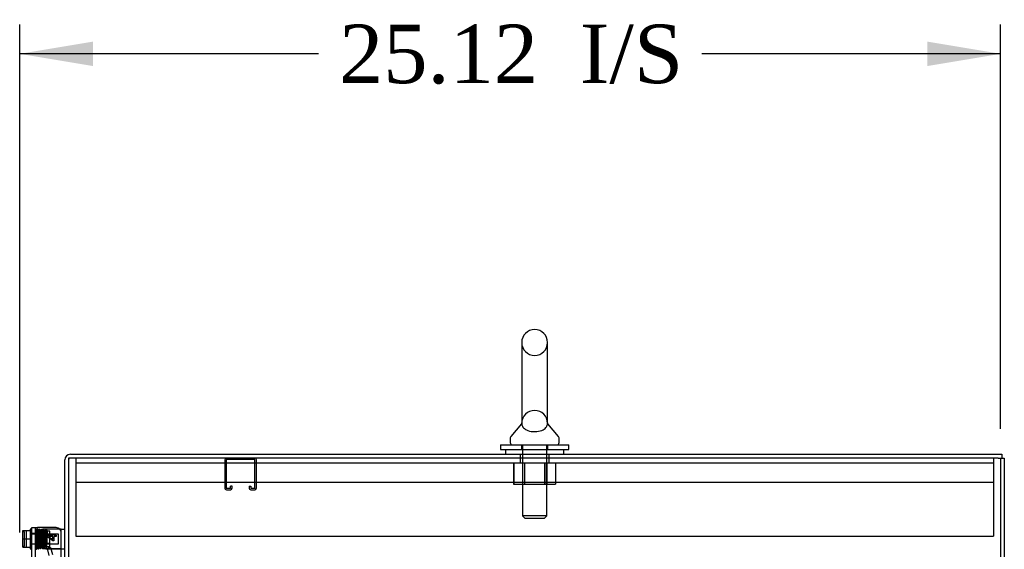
# Model space of a CAD drawing. Header units: inches. Extents: x 1 to 299, y -2 to 199.
# Tile 62 of 68: x 135 to 160, y 132 to 145. Entities that reach past the tile are written whole.
import ezdxf
from ezdxf.enums import TextEntityAlignment as Align
from ezdxf.lldxf.tags import DXFTag

# ---------------------------------------------------------------- set-up
doc = ezdxf.new("R2010")
doc.units = ezdxf.units.IN
doc.header["$MEASUREMENT"] = 0
for name, color, linetype in [('COM42667', 7, 'Continuous'), ('COM42780', 7, 'Continuous'), ('COM50677-1', 7, 'Continuous'), ('COM53933-2', 7, 'Continuous'), ('COM53955-2', 7, 'Continuous'), ('COM56144', 7, 'Continuous'), ('COM71178-1', 7, 'Continuous'), ('Default', 7, 'Continuous'), ('NTS18024', 7, 'Continuous'), ('SCC19011', 7, 'Continuous'), ('SCS86414', 7, 'Continuous'), ('SPR20265', 7, 'Continuous'), ('WAF25035', 7, 'Continuous'), ('WAF25377', 7, 'Continuous'), ('WAM254785', 7, 'Continuous')]:
    doc.layers.add(name, color=color, linetype=linetype)
doc.styles.add('SEACAD_Times_New_Roman', font='times.ttf')
tags = doc.linetypes.add('HIDDEN2', pattern=[0.1875, 0.125, -0.0625]).pattern_tags.tags
tags[6:7] = [DXFTag(74, 4), DXFTag(75, 0), DXFTag(340, '0'), DXFTag(46, 0.0), DXFTag(50, 0.0), DXFTag(44, 0.0), DXFTag(45, 0.0)]
tags[4:5] = [DXFTag(74, 4), DXFTag(75, 0), DXFTag(340, '0'), DXFTag(46, 0.0), DXFTag(50, 0.0), DXFTag(44, 0.0), DXFTag(45, 0.0)]
doc.dimstyles.new('HAMMOND_(STH_-_300x200)', dxfattribs={"dimtxt": 1.5, "dimasz": 1.875, "dimexe": 0.75, "dimexo": 0.75, "dimgap": 0.375, "dimtad": 0, "dimtih": 1, "dimtoh": 1, "dimzin": 0, "dimdsep": 46, "dimtxsty": 'SEACAD_Times_New_Roman', "dimblk1": '_SE_FILLED', "dimblk2": '_SE_FILLED', "dimsah": 1, "dimcen": 0.75, "dimadec": 0, "dimazin": 0, "dimtfac": 0.8, "dimtofl": 0, "dimtmove": 0, "dimatfit": 3, "dimfxl": 1, "dimtolj": 1, "dimtzin": 0, "dimarcsym": 0})

# ---------------------------------------------------------------- blocks, each defined once
blk = doc.blocks.new('SE4')
at = {"layer": 'COM42667', "color": 7, "linetype": 'Continuous'}
for p, q in [((135.495, 131.48), (135.495, 132.257)), ((135.495, 132.257), (135.638, 132.257)), ((136.121, 132.257), (135.638, 132.257)), ((135.871, 132.036), (135.871, 132.06)), ((135.871, 132.06), (136.033, 132.06)), ((136.033, 131.92), (135.871, 132.036)), ((135.92, 132.03), (136.033, 131.951)), ((136.033, 132.03), (135.92, 132.03)), ((136.033, 132.06), (136.033, 132.094)), ((136.033, 132.094), (136.061, 132.094)), ((136.033, 131.951), (136.033, 132.03)), ((136.061, 131.92), (136.033, 131.92)), ((136.061, 132.094), (136.061, 132.06)), ((136.061, 132.06), (136.121, 132.06)), ((136.121, 132.03), (136.061, 132.03)), ((136.061, 132.03), (136.061, 131.92)), ((136.121, 132.06), (136.121, 132.03))]:
    blk.add_line(p, q, dxfattribs=at)
at = {"layer": 'COM42667', "color": 7, "linetype": 'HIDDEN2'}
for p, q in [((135.59, 131.287), (135.59, 132.257)), ((135.59, 132.109), (135.495, 132.109))]:
    blk.add_line(p, q, dxfattribs=at)
at = {"layer": 'COM42667', "color": 7, "linetype": 'Continuous'}
blk.add_arc((136.121, 132.132), 0.125, 0, 90, dxfattribs=at)
at = {"layer": 'COM42780', "color": 7, "linetype": 'HIDDEN2'}
for p, q in [((135.909, 132.218), (135.769, 132.218)), ((135.769, 131.718), (135.769, 132.218)), ((135.864, 131.718), (135.864, 132.218)), ((135.959, 132.163), (135.864, 132.163)), ((136.199, 132.218), (135.909, 132.218)), ((135.959, 131.773), (135.959, 132.163)), ((136.211, 132.218), (136.199, 132.218)), ((135.769, 132.093), (135.959, 132.093)), ((135.959, 132.075), (135.769, 132.075)), ((135.769, 131.862), (135.959, 131.862)), ((135.769, 131.843), (135.959, 131.843)), ((135.855, 131.718), (135.769, 131.718)), ((135.909, 131.718), (135.855, 131.718)), ((135.855, 131.718), (136.325, 131.718)), ((135.864, 131.773), (135.959, 131.773))]:
    blk.add_line(p, q, dxfattribs=at)
at = {"layer": 'COM42780', "color": 7, "linetype": 'Continuous'}
for p, q in [((136.246, 132.218), (136.211, 132.218)), ((136.246, 132.218), (136.341, 132.218)), ((136.246, 131.968), (136.246, 132.218)), ((136.246, 131.07), (136.246, 131.968))]:
    blk.add_line(p, q, dxfattribs=at)
at = {"layer": 'COM42780', "color": 7, "linetype": 'HIDDEN2'}
blk.add_ellipse((135.24, 131.468), major_axis=(14.322, 0), ratio=0.017455, start_param=1.503851, end_param=1.524085, dxfattribs=at)
for points, knots in [([(136.246, 131.71), (136.246, 131.711), (136.245, 131.713), (136.241, 131.714), (136.24, 131.715), (136.236, 131.716), (136.234, 131.716), (136.228, 131.717), (136.223, 131.717), (136.211, 131.718), (136.205, 131.718), (136.199, 131.718)], [0, 0, 0, 0, 0.25, 0.25, 0.375, 0.375, 0.5, 0.5, 0.75, 0.75, 1, 1, 1, 1]), ([(136.325, 131.718), (136.33, 131.718), (136.334, 131.718), (136.339, 131.715), (136.341, 131.713), (136.341, 131.71)], [0, 0, 0, 0, 0.5, 0.5, 1, 1, 1, 1])]:
    blk.add_open_spline(points, degree=3, knots=knots, dxfattribs=at)
at = {"layer": 'COM50677-1', "color": 7, "linetype": 'HIDDEN2'}
for p, q in [((136.623, 134.04), (136.623, 133.855)), ((136.623, 133.915), (160.123, 133.915)), ((147.998, 134.04), (147.998, 133.915)), ((148.748, 133.915), (148.748, 134.04)), ((160.123, 134.04), (160.123, 133.855)), ((136.623, 133.855), (136.623, 132.04)), ((160.123, 133.855), (160.123, 132.04)), ((160.123, 133.415), (136.623, 133.415)), ((136.623, 132.04), (160.123, 132.04))]:
    blk.add_line(p, q, dxfattribs=at)
at = {"layer": 'COM53933-2', "color": 7, "linetype": 'Continuous'}
for p, q in [((136.341, 130.79), (136.341, 133.992)), ((136.484, 134.135), (160.341, 134.135)), ((160.341, 134.135), (160.341, 134.04))]:
    blk.add_line(p, q, dxfattribs=at)
at = {"layer": 'COM53933-2', "color": 7, "linetype": 'HIDDEN2'}
for p, q in [((147.998, 134.135), (147.998, 134.04)), ((148.748, 134.04), (148.748, 134.135))]:
    blk.add_line(p, q, dxfattribs=at)
at = {"layer": 'COM53933-2', "color": 7, "linetype": 'Continuous'}
blk.add_arc((136.484, 133.992), 0.143, 90, 180, dxfattribs=at)
at = {"layer": 'COM53933-2', "color": 7, "linetype": 'HIDDEN2'}
blk.add_arc((136.484, 133.992), 0.048, 90, 180, dxfattribs=at)
at = {"layer": 'COM53955-2', "color": 7, "linetype": 'Continuous'}
for p, q in [((135.977, 131.748), (135.885, 131.723)), ((135.885, 131.723), (135.934, 131.541)), ((135.977, 131.748), (136.026, 131.565))]:
    blk.add_line(p, q, dxfattribs=at)
at = {"layer": 'COM56144', "color": 7, "linetype": 'HIDDEN2'}
for p, q in [((140.436, 133.997), (140.436, 133.27)), ((140.476, 133.997), (140.476, 133.27)), ((141.206, 134), (140.479, 134)), ((141.209, 133.27), (141.209, 133.997)), ((141.249, 133.27), (141.249, 133.997)), ((140.479, 133.267), (140.581, 133.267)), ((140.479, 133.227), (140.581, 133.227)), ((140.584, 133.27), (140.584, 133.321)), ((140.624, 133.321), (140.584, 133.321)), ((140.624, 133.27), (140.624, 133.321)), ((141.061, 133.321), (141.061, 133.27)), ((141.061, 133.321), (141.101, 133.321)), ((141.101, 133.321), (141.101, 133.27)), ((141.104, 133.267), (141.206, 133.267)), ((141.104, 133.227), (141.206, 133.227))]:
    blk.add_line(p, q, dxfattribs=at)
for centre, radius, start, end in [((140.479, 133.997), 0.043, 90, 180), ((140.479, 133.997), 0.003, 90, 180), ((141.206, 133.997), 0.043, 0, 90), ((141.206, 133.997), 0.003, 0, 90), ((140.479, 133.27), 0.043, 180, 270), ((140.479, 133.27), 0.003, 180, 270), ((140.581, 133.27), 0.003, 270, 0), ((140.581, 133.27), 0.043, 270, 0), ((141.104, 133.27), 0.043, 180, 270), ((141.104, 133.27), 0.003, 180, 270), ((141.206, 133.27), 0.003, 270, 0), ((141.206, 133.27), 0.043, 270, 0)]:
    blk.add_arc(centre, radius, start, end, dxfattribs=at)
at = {"layer": 'COM71178-1', "color": 7, "linetype": 'Continuous'}
for p, q in [((160.241, 134.04), (136.436, 134.04)), ((136.436, 134.04), (136.436, 130.79)), ((160.241, 134.04), (160.401, 134.04)), ((160.401, 134.04), (160.401, 62.17))]:
    blk.add_line(p, q, dxfattribs=at)
at = {"layer": 'COM71178-1', "color": 7, "linetype": 'HIDDEN2'}
blk.add_line((160.306, 134.04), (160.306, 62.17), dxfattribs=at)
at = {"layer": 'NTS18024', "color": 7, "linetype": 'HIDDEN2'}
for p, q in [((147.835, 133.915), (147.835, 133.37)), ((147.838, 133.915), (147.838, 133.37)), ((148.06, 133.915), (148.06, 133.37)), ((148.109, 133.915), (148.109, 133.37)), ((148.11, 133.915), (148.11, 133.37)), ((148.636, 133.915), (148.636, 133.37)), ((148.636, 133.37), (148.636, 133.915)), ((148.685, 133.915), (148.685, 133.37)), ((148.908, 133.915), (148.908, 133.37)), ((148.91, 133.915), (148.91, 133.37)), ((147.835, 133.37), (148.11, 133.37)), ((148.11, 133.37), (148.636, 133.37)), ((148.636, 133.37), (148.908, 133.37)), ((148.908, 133.37), (148.91, 133.37))]:
    blk.add_line(p, q, dxfattribs=at)
at = {"layer": 'SCC19011', "color": 7, "linetype": 'Continuous'}
for p, q in [((135.269, 132.183), (135.45, 132.183)), ((135.269, 131.968), (135.269, 132.183)), ((135.269, 131.968), (135.45, 131.968)), ((135.269, 131.753), (135.269, 131.968)), ((135.269, 131.753), (135.45, 131.753))]:
    blk.add_line(p, q, dxfattribs=at)
at = {"layer": 'SCC19011', "color": 7, "linetype": 'HIDDEN2'}
for p, q in [((135.309, 132.153), (135.279, 132.153)), ((135.309, 131.784), (135.309, 132.153)), ((135.364, 131.753), (135.364, 132.183)), ((136.182, 132.09), (135.45, 132.09)), ((136.182, 131.846), (136.182, 132.09)), ((135.279, 131.784), (135.309, 131.784)), ((135.45, 131.846), (136.182, 131.846))]:
    blk.add_line(p, q, dxfattribs=at)
for points in [[(135.279, 132.153), (135.277, 132.153), (135.274, 132.154), (135.27, 132.157), (135.269, 132.16), (135.269, 132.163)], [(135.269, 131.774), (135.269, 131.776), (135.27, 131.779), (135.274, 131.783), (135.277, 131.784), (135.279, 131.784)]]:
    blk.add_open_spline(points, degree=3, knots=[0, 0, 0, 0, 0.5, 0.5, 1, 1, 1, 1], dxfattribs=at)
at = {"layer": 'SCS86414', "color": 7, "linetype": 'Continuous'}
for p, q in [((148.042, 137), (148.042, 134.93)), ((148.704, 134.929), (148.704, 137)), ((148.033, 134.919), (147.762, 134.593)), ((148.033, 134.92), (148.033, 134.919)), ((148.984, 134.593), (148.713, 134.92)), ((147.748, 134.554), (147.748, 134.435)), ((148.998, 134.435), (148.998, 134.554))]:
    blk.add_line(p, q, dxfattribs=at)
at = {"layer": 'SCS86414', "color": 7, "linetype": 'HIDDEN2'}
for p, q in [((148.042, 134.938), (148.042, 134.938)), ((148.061, 134.375), (148.061, 132.56)), ((148.685, 132.56), (148.685, 134.375)), ((148.685, 132.56), (148.061, 132.56)), ((148.061, 132.56), (148.121, 132.5)), ((148.121, 132.5), (148.625, 132.5)), ((148.625, 132.5), (148.685, 132.56))]:
    blk.add_line(p, q, dxfattribs=at)
at = {"layer": 'SCS86414', "color": 7, "linetype": 'Continuous'}
for centre, radius, start, end in [((148.373, 137), 0.331, 0, 180), ((147.808, 134.554), 0.06, 140.3214, 180), ((147.808, 134.435), 0.06, 180, 270), ((148.938, 134.435), 0.06, 270, 0), ((148.938, 134.554), 0.06, 0, 39.6786)]:
    blk.add_arc(centre, radius, start, end, dxfattribs=at)
at = {"layer": 'SCS86414', "color": 7, "linetype": 'HIDDEN2'}
for centre, radius, start, end in [((148.373, 137), 0.331, 180, 0), ((148.373, 134.929), 0.331, 0, 180), ((148.702, 134.938), 0.00155, 359.6796, 3.8878)]:
    blk.add_arc(centre, radius, start, end, dxfattribs=at)
for points in [[(148.041, 134.936), (148.042, 134.939), (148.042, 134.94), (148.042, 134.94)], [(148.704, 134.939), (148.704, 134.938), (148.704, 134.938), (148.704, 134.937)]]:
    blk.add_open_spline(points, degree=3, dxfattribs=at)
at = {"layer": 'SCS86414', "color": 7, "linetype": 'Continuous'}
blk.add_open_spline([(148.042, 134.937), (148.041, 134.93), (148.041, 134.912), (148.052, 134.867), (148.065, 134.839), (148.115, 134.786), (148.152, 134.762), (148.253, 134.726), (148.317, 134.716), (148.447, 134.717), (148.509, 134.73), (148.605, 134.768), (148.64, 134.793), (148.685, 134.846), (148.697, 134.875), (148.705, 134.918), (148.704, 134.934), (148.704, 134.939)], degree=3, knots=[0.1995849, 0.1995849, 0.1995849, 0.1995849, 0.25, 0.25, 0.3125, 0.3125, 0.375, 0.375, 0.4375, 0.4375, 0.5, 0.5, 0.5625, 0.5625, 0.625, 0.625, 0.6748744, 0.6748744, 0.6748744, 0.6748744], dxfattribs=at)
at = {"layer": 'SCS86414', "color": 7, "linetype": 'HIDDEN2'}
for points, knots in [([(148.042, 134.934), (148.041, 134.932), (148.041, 134.928), (148.042, 134.92), (148.042, 134.916), (148.043, 134.911)], [0.70423861, 0.70423861, 0.70423861, 0.70423861, 0.71875, 0.71875, 0.73256606, 0.73256606, 0.73256606, 0.73256606]), ([(148.704, 134.94), (148.704, 134.94), (148.704, 134.94), (148.704, 134.94), (148.704, 134.94), (148.704, 134.939)], [0.184621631, 0.184621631, 0.184621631, 0.184621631, 0.1875, 0.1875, 0.192896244, 0.192896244, 0.192896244, 0.192896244])]:
    blk.add_open_spline(points, degree=3, knots=knots, dxfattribs=at)
at = {"layer": 'SPR20265', "color": 7, "linetype": 'HIDDEN2'}
blk.add_circle((135.885, 132.168), 0.0175, dxfattribs=at)
blk.add_ellipse((135.604, 131.796), major_axis=(-0.0175, 0), ratio=0.707107, dxfattribs=at)
for points, knots in [([(135.587, 131.795), (135.587, 131.771), (135.59, 131.737), (135.596, 131.716), (135.603, 131.709), (135.61, 131.707), (135.617, 131.708), (135.621, 131.712), (135.625, 131.715), (135.628, 131.722), (135.63, 131.736), (135.632, 131.766), (135.634, 131.806), (135.637, 131.864), (135.639, 131.939), (135.642, 132.025), (135.645, 132.097), (135.647, 132.146), (135.649, 132.176), (135.65, 132.199), (135.652, 132.203), (135.652, 132.205)], [0, 0, 0, 0, 0.105177, 0.173613, 0.193453, 0.204066, 0.217473, 0.222259, 0.22819, 0.248109, 0.321657, 0.374496, 0.436622, 0.507956, 0.588337, 0.677714, 0.775937, 0.828633, 0.883564, 0.940684, 1, 1, 1, 1]), ([(135.617, 132.208), (135.616, 132.203), (135.614, 132.193), (135.612, 132.142), (135.609, 132.078), (135.607, 132.01), (135.605, 131.946), (135.602, 131.875), (135.6, 131.806), (135.597, 131.762), (135.596, 131.744), (135.595, 131.738), (135.598, 131.74), (135.616, 131.744), (135.62, 131.746), (135.623, 131.765), (135.622, 131.784), (135.622, 131.796)], [0, 0, 0, 0, 0.098241, 0.189287, 0.273022, 0.349488, 0.418635, 0.480436, 0.583382, 0.670503, 0.708915, 0.742976, 0.757604, 0.809639, 0.884237, 0.93664, 1, 1, 1, 1]), ([(135.653, 132.207), (135.653, 132.209), (135.653, 132.211), (135.651, 132.215), (135.649, 132.219), (135.646, 132.221), (135.642, 132.223), (135.637, 132.225), (135.632, 132.225), (135.625, 132.222), (135.62, 132.217), (135.617, 132.211), (135.617, 132.207), (135.617, 132.205)], [0, 0, 0, 0, 0.061046, 0.125273, 0.191172, 0.257138, 0.321758, 0.38405, 0.50258, 0.627092, 0.754222, 0.87904, 1, 1, 1, 1]), ([(135.617, 132.205), (135.618, 132.204), (135.62, 132.201), (135.623, 132.158), (135.626, 132.1), (135.628, 132.043), (135.629, 131.995), (135.631, 131.945), (135.633, 131.895), (135.635, 131.847), (135.636, 131.805), (135.638, 131.769), (135.64, 131.744), (135.642, 131.732), (135.643, 131.731), (135.643, 131.731)], [0, 0, 0, 0, 0.1064242, 0.2179651, 0.334732, 0.395336, 0.4572595, 0.5205071, 0.5850494, 0.6509002, 0.7180961, 0.7865871, 0.856391, 0.9275442, 0.9709488, 0.9709488, 0.9709488, 0.9709488]), ([(135.652, 132.205), (135.652, 132.203), (135.651, 132.199), (135.646, 132.192), (135.639, 132.189), (135.632, 132.189), (135.626, 132.192), (135.621, 132.196), (135.618, 132.202), (135.618, 132.205), (135.618, 132.207)], [0, 0, 0, 0, 0.172812, 0.334686, 0.477598, 0.599543, 0.715745, 0.824396, 0.920113, 1, 1, 1, 1]), ([(135.727, 131.743), (135.726, 131.747), (135.725, 131.755), (135.722, 131.791), (135.72, 131.836), (135.718, 131.888), (135.716, 131.94), (135.714, 132.003), (135.712, 132.071), (135.709, 132.131), (135.707, 132.172), (135.705, 132.194), (135.701, 132.211), (135.686, 132.218), (135.677, 132.215), (135.671, 132.21), (135.668, 132.204), (135.665, 132.191), (135.663, 132.163), (135.661, 132.123), (135.659, 132.078), (135.657, 132.022), (135.655, 131.955), (135.652, 131.883), (135.65, 131.813), (135.647, 131.756), (135.645, 131.743), (135.644, 131.736)], [0, 0, 0, 0, 0.0491, 0.09538, 0.138808, 0.179338, 0.21697, 0.251665, 0.31188, 0.361699, 0.405649, 0.444251, 0.478446, 0.494369, 0.504631, 0.51114, 0.52151, 0.555963, 0.608754, 0.641972, 0.679677, 0.721871, 0.768518, 0.819657, 0.875271, 0.935385, 1, 1, 1, 1]), ([(135.678, 131.737), (135.677, 131.737), (135.675, 131.74), (135.673, 131.773), (135.67, 131.828), (135.668, 131.883), (135.667, 131.93), (135.665, 131.98), (135.663, 132.03), (135.661, 132.079), (135.66, 132.124), (135.658, 132.162), (135.656, 132.19), (135.654, 132.208), (135.653, 132.209), (135.652, 132.209)], [0.0330952, 0.0330952, 0.0330952, 0.0330952, 0.1046647, 0.2148993, 0.3307832, 0.3911384, 0.4529315, 0.5161815, 0.5808947, 0.6470466, 0.7146675, 0.7837865, 0.8543575, 0.9264187, 1, 1, 1, 1]), ([(135.679, 131.733), (135.679, 131.738), (135.681, 131.747), (135.683, 131.784), (135.685, 131.829), (135.687, 131.88), (135.689, 131.932), (135.691, 131.995), (135.694, 132.063), (135.696, 132.125), (135.698, 132.164), (135.699, 132.182), (135.7, 132.189), (135.698, 132.186), (135.688, 132.181), (135.678, 132.183), (135.672, 132.187), (135.671, 132.19), (135.671, 132.183), (135.673, 132.158), (135.675, 132.119), (135.676, 132.076), (135.678, 132.02), (135.681, 131.954), (135.683, 131.883), (135.686, 131.815), (135.688, 131.771), (135.69, 131.747), (135.691, 131.743), (135.692, 131.741)], [0, 0, 0, 0, 0.049735, 0.096533, 0.140373, 0.181299, 0.219329, 0.254458, 0.31585, 0.366596, 0.411127, 0.450158, 0.467535, 0.482996, 0.497259, 0.507533, 0.513941, 0.523471, 0.556649, 0.609038, 0.642138, 0.679777, 0.721919, 0.768558, 0.819696, 0.875264, 0.93529, 0.967092, 1, 1, 1, 1]), ([(135.716, 132.185), (135.715, 132.178), (135.713, 132.151), (135.71, 132.096), (135.708, 132.042), (135.706, 131.996), (135.705, 131.949), (135.703, 131.901), (135.701, 131.856), (135.699, 131.815), (135.698, 131.782), (135.696, 131.757), (135.695, 131.748), (135.694, 131.746)], [0.1068094, 0.1068094, 0.1068094, 0.1068094, 0.218674, 0.3356272, 0.3962914, 0.4582357, 0.5214735, 0.5860039, 0.6517928, 0.7188683, 0.7872468, 0.856874, 0.9277861, 0.9277861, 0.9277861, 0.9277861]), ([(135.754, 132.189), (135.754, 132.192), (135.753, 132.198), (135.747, 132.205), (135.74, 132.209), (135.733, 132.209), (135.726, 132.207), (135.721, 132.202), (135.718, 132.197), (135.718, 132.193), (135.718, 132.192)], [0, 0, 0, 0, 0.174522, 0.341814, 0.49099, 0.617224, 0.732964, 0.83707, 0.926174, 1, 1, 1, 1]), ([(135.718, 132.19), (135.719, 132.186), (135.721, 132.179), (135.723, 132.146), (135.725, 132.103), (135.727, 132.054), (135.729, 132.005), (135.731, 131.944), (135.733, 131.879), (135.736, 131.82), (135.738, 131.78), (135.741, 131.756), (135.742, 131.74), (135.758, 131.73), (135.767, 131.732), (135.774, 131.737), (135.777, 131.743), (135.78, 131.755), (135.782, 131.779), (135.784, 131.815), (135.786, 131.856), (135.788, 131.908), (135.79, 131.971), (135.793, 132.039), (135.796, 132.105), (135.798, 132.149), (135.8, 132.173), (135.801, 132.178), (135.802, 132.181)], [0, 0, 0, 0, 0.049781, 0.096626, 0.140493, 0.181412, 0.219375, 0.254366, 0.315219, 0.365407, 0.409571, 0.448429, 0.483179, 0.500515, 0.512948, 0.520268, 0.530282, 0.563278, 0.614, 0.64639, 0.683403, 0.724966, 0.771046, 0.821615, 0.876587, 0.935975, 0.967439, 1, 1, 1, 1]), ([(135.753, 132.192), (135.753, 132.19), (135.752, 132.188), (135.751, 132.184), (135.749, 132.18), (135.746, 132.177), (135.742, 132.175), (135.738, 132.174), (135.732, 132.174), (135.726, 132.176), (135.721, 132.18), (135.719, 132.185), (135.719, 132.188), (135.719, 132.189)], [0, 0, 0, 0, 0.061359, 0.125601, 0.191068, 0.256036, 0.319044, 0.379151, 0.492324, 0.612562, 0.73854, 0.867561, 1, 1, 1, 1]), ([(135.727, 131.739), (135.728, 131.739), (135.73, 131.741), (135.733, 131.78), (135.735, 131.835), (135.737, 131.889), (135.739, 131.934), (135.741, 131.982), (135.742, 132.029), (135.744, 132.075), (135.746, 132.116), (135.748, 132.15), (135.749, 132.174), (135.751, 132.184), (135.751, 132.186)], [0, 0, 0, 0, 0.1085772, 0.2218055, 0.3397116, 0.4006659, 0.4627822, 0.5260468, 0.5904271, 0.6559293, 0.722571, 0.7902921, 0.8591042, 0.9290274, 0.9290274, 0.9290274, 0.9290274]), ([(135.767, 132.183), (135.766, 132.178), (135.764, 132.169), (135.762, 132.134), (135.76, 132.09), (135.758, 132.042), (135.756, 131.992), (135.754, 131.933), (135.752, 131.869), (135.749, 131.813), (135.747, 131.778), (135.746, 131.764), (135.746, 131.76), (135.748, 131.761), (135.751, 131.765), (135.76, 131.767), (135.767, 131.765), (135.771, 131.762), (135.773, 131.76), (135.775, 131.758), (135.774, 131.766), (135.772, 131.793), (135.77, 131.831), (135.769, 131.874), (135.767, 131.928), (135.764, 131.992), (135.762, 132.059), (135.759, 132.124), (135.756, 132.175), (135.754, 132.187), (135.753, 132.192)], [0, 0, 0, 0, 0.049057, 0.09528, 0.138665, 0.179181, 0.216848, 0.251653, 0.312352, 0.362612, 0.406792, 0.445338, 0.462275, 0.46995, 0.477258, 0.490641, 0.499625, 0.502476, 0.505974, 0.516186, 0.550937, 0.604852, 0.638526, 0.676641, 0.719239, 0.766312, 0.817912, 0.874044, 0.934735, 1, 1, 1, 1]), ([(135.802, 132.184), (135.802, 132.184), (135.802, 132.186), (135.802, 132.189), (135.801, 132.191), (135.799, 132.194), (135.797, 132.196), (135.794, 132.198), (135.791, 132.2), (135.787, 132.201), (135.781, 132.2), (135.773, 132.197), (135.767, 132.189), (135.767, 132.183), (135.766, 132.179)], [0, 0, 0, 0, 0.036353, 0.073764, 0.113325, 0.155834, 0.201742, 0.251197, 0.304133, 0.360387, 0.484485, 0.636448, 0.811563, 1, 1, 1, 1]), ([(135.801, 132.179), (135.801, 132.177), (135.801, 132.174), (135.796, 132.169), (135.79, 132.166), (135.783, 132.166), (135.778, 132.167), (135.774, 132.17), (135.772, 132.172), (135.77, 132.175), (135.768, 132.178), (135.768, 132.181), (135.768, 132.183), (135.767, 132.184)], [0, 0, 0, 0, 0.185287, 0.350453, 0.492757, 0.610394, 0.717684, 0.769709, 0.820021, 0.868235, 0.914148, 0.957888, 1, 1, 1, 1]), ([(135.768, 132.18), (135.769, 132.18), (135.77, 132.177), (135.773, 132.148), (135.775, 132.1), (135.777, 132.05), (135.779, 132.008), (135.78, 131.963), (135.782, 131.918), (135.784, 131.874), (135.786, 131.833), (135.788, 131.799), (135.789, 131.773), (135.791, 131.756), (135.792, 131.755), (135.793, 131.754)], [0.039088, 0.039088, 0.039088, 0.039088, 0.1061352, 0.2175266, 0.3342475, 0.3948655, 0.4568263, 0.5201203, 0.5847208, 0.6506382, 0.7179012, 0.7864571, 0.8563175, 0.9275176, 1, 1, 1, 1]), ([(135.876, 131.768), (135.875, 131.774), (135.874, 131.784), (135.872, 131.82), (135.869, 131.863), (135.867, 131.911), (135.866, 131.959), (135.863, 132.016), (135.861, 132.075), (135.859, 132.126), (135.856, 132.159), (135.854, 132.176), (135.851, 132.184), (135.846, 132.191), (135.839, 132.193), (135.832, 132.194), (135.827, 132.192), (135.824, 132.189), (135.821, 132.187), (135.818, 132.181), (135.815, 132.168), (135.813, 132.141), (135.811, 132.101), (135.809, 132.058), (135.807, 132.005), (135.804, 131.943), (135.802, 131.878), (135.799, 131.818), (135.796, 131.771), (135.794, 131.763), (135.793, 131.758)], [0, 0, 0, 0, 0.04903, 0.095239, 0.1386, 0.17906, 0.216617, 0.251235, 0.311271, 0.360965, 0.404883, 0.443614, 0.460302, 0.474133, 0.480267, 0.485527, 0.493486, 0.496242, 0.499686, 0.510189, 0.546662, 0.602983, 0.637712, 0.676704, 0.719962, 0.767449, 0.819198, 0.875198, 0.935462, 1, 1, 1, 1]), ([(135.828, 131.759), (135.827, 131.76), (135.825, 131.763), (135.822, 131.802), (135.82, 131.855), (135.818, 131.906), (135.816, 131.949), (135.814, 131.994), (135.813, 132.039), (135.811, 132.082), (135.809, 132.121), (135.807, 132.152), (135.805, 132.175), (135.804, 132.186), (135.803, 132.187), (135.802, 132.186)], [0, 0, 0, 0, 0.1044236, 0.214418, 0.3300747, 0.3903404, 0.4520599, 0.5152587, 0.5799584, 0.6461321, 0.713819, 0.7830559, 0.8538041, 0.9261056, 0.9660085, 0.9660085, 0.9660085, 0.9660085]), ([(135.828, 131.755), (135.829, 131.758), (135.83, 131.763), (135.833, 131.792), (135.835, 131.83), (135.837, 131.874), (135.838, 131.92), (135.841, 131.977), (135.843, 132.039), (135.845, 132.097), (135.848, 132.136), (135.849, 132.154), (135.85, 132.164), (135.848, 132.162), (135.838, 132.157), (135.829, 132.159), (135.823, 132.163), (135.82, 132.166), (135.821, 132.161), (135.823, 132.141), (135.824, 132.11), (135.826, 132.074), (135.828, 132.027), (135.83, 131.969), (135.833, 131.905), (135.835, 131.842), (135.838, 131.799), (135.84, 131.775), (135.841, 131.769), (135.841, 131.766)], [0, 0, 0, 0, 0.049939, 0.0969, 0.14087, 0.181903, 0.220016, 0.255212, 0.316712, 0.36753, 0.412116, 0.451209, 0.468803, 0.486761, 0.505968, 0.519918, 0.527389, 0.536914, 0.567904, 0.616244, 0.647589, 0.683715, 0.724589, 0.77021, 0.820572, 0.875612, 0.935345, 0.967089, 1, 1, 1, 1]), ([(135.888, 132.185), (135.882, 132.184), (135.87, 132.179), (135.863, 132.137), (135.86, 132.087), (135.858, 132.029), (135.855, 131.967), (135.853, 131.91), (135.851, 131.864), (135.849, 131.821), (135.847, 131.788), (135.845, 131.775), (135.845, 131.772)], [0, 0, 0, 0, 0.0808944, 0.2156417, 0.2933385, 0.3865592, 0.5004072, 0.5675542, 0.6412269, 0.7213842, 0.807985, 0.8894026, 0.8894026, 0.8894026, 0.8894026]), ([(135.879, 131.763), (135.879, 131.767), (135.881, 131.781), (135.884, 131.815), (135.886, 131.857), (135.888, 131.903), (135.89, 131.96), (135.892, 132.023), (135.895, 132.081), (135.897, 132.121), (135.898, 132.136), (135.897, 132.141)], [0.1018663, 0.1018663, 0.1018663, 0.1018663, 0.1966331, 0.2845261, 0.3655924, 0.4399785, 0.5078067, 0.6234473, 0.7180722, 0.7975388, 0.8688111, 0.8688111, 0.8688111, 0.8688111]), ([(135.643, 131.733), (135.643, 131.732), (135.643, 131.729), (135.645, 131.725), (135.647, 131.722), (135.65, 131.719), (135.654, 131.717), (135.658, 131.716), (135.664, 131.716), (135.671, 131.719), (135.678, 131.726), (135.679, 131.732), (135.679, 131.737)], [0, 0, 0, 0, 0.055383, 0.112985, 0.171703, 0.230339, 0.287909, 0.343892, 0.45376, 0.576632, 0.710657, 1, 1, 1, 1]), ([(135.644, 131.737), (135.644, 131.739), (135.645, 131.743), (135.65, 131.748), (135.657, 131.751), (135.663, 131.751), (135.669, 131.749), (135.672, 131.746), (135.675, 131.744), (135.676, 131.741), (135.677, 131.738), (135.678, 131.735), (135.678, 131.734), (135.678, 131.733)], [0, 0, 0, 0, 0.192828, 0.364191, 0.509557, 0.628504, 0.736551, 0.787266, 0.835127, 0.879953, 0.921899, 0.961562, 1, 1, 1, 1]), ([(135.691, 131.744), (135.692, 131.741), (135.693, 131.735), (135.699, 131.727), (135.706, 131.724), (135.713, 131.723), (135.719, 131.726), (135.724, 131.729), (135.726, 131.733), (135.727, 131.736), (135.728, 131.738), (135.728, 131.74), (135.728, 131.741)], [0, 0, 0, 0, 0.179474, 0.349583, 0.499926, 0.62563, 0.739127, 0.840103, 0.885308, 0.926766, 0.964791, 1, 1, 1, 1]), ([(135.693, 131.741), (135.693, 131.742), (135.693, 131.745), (135.694, 131.749), (135.697, 131.752), (135.7, 131.755), (135.703, 131.757), (135.708, 131.759), (135.713, 131.759), (135.719, 131.756), (135.724, 131.752), (135.726, 131.747), (135.726, 131.745), (135.726, 131.744)], [0, 0, 0, 0, 0.059638, 0.122066, 0.185706, 0.248901, 0.310258, 0.368902, 0.480002, 0.599665, 0.727098, 0.860254, 1, 1, 1, 1]), ([(135.792, 131.757), (135.792, 131.755), (135.793, 131.753), (135.794, 131.749), (135.797, 131.745), (135.801, 131.741), (135.807, 131.739), (135.814, 131.739), (135.82, 131.742), (135.825, 131.746), (135.828, 131.752), (135.829, 131.756), (135.829, 131.758)], [0, 0, 0, 0, 0.063728, 0.130533, 0.198895, 0.267172, 0.397362, 0.518273, 0.643035, 0.768012, 0.887736, 1, 1, 1, 1]), ([(135.794, 131.758), (135.794, 131.761), (135.794, 131.765), (135.8, 131.771), (135.807, 131.774), (135.813, 131.774), (135.82, 131.772), (135.824, 131.767), (135.827, 131.762), (135.827, 131.759), (135.827, 131.757)], [0, 0, 0, 0, 0.164694, 0.321803, 0.462493, 0.58437, 0.702645, 0.814924, 0.915258, 1, 1, 1, 1]), ([(135.841, 131.77), (135.841, 131.765), (135.842, 131.759), (135.849, 131.751), (135.856, 131.748), (135.862, 131.747), (135.867, 131.749), (135.87, 131.75), (135.873, 131.753), (135.876, 131.757), (135.877, 131.761), (135.877, 131.763), (135.877, 131.765)], [0, 0, 0, 0, 0.306204, 0.442937, 0.565203, 0.671636, 0.724965, 0.779543, 0.835119, 0.890984, 0.946216, 1, 1, 1, 1]), ([(135.842, 131.765), (135.842, 131.765), (135.842, 131.767), (135.843, 131.77), (135.844, 131.772), (135.846, 131.775), (135.848, 131.777), (135.85, 131.779), (135.853, 131.781), (135.858, 131.782), (135.864, 131.783), (135.87, 131.78), (135.875, 131.775), (135.876, 131.772), (135.876, 131.77)], [0, 0, 0, 0, 0.039966, 0.079616, 0.120393, 0.163304, 0.208856, 0.257156, 0.308084, 0.361496, 0.478236, 0.623595, 0.798409, 1, 1, 1, 1])]:
    blk.add_open_spline(points, degree=3, knots=knots, dxfattribs=at)
for points in [[(135.719, 132.193), (135.718, 132.193), (135.718, 132.193), (135.718, 132.193)], [(135.753, 132.189), (135.753, 132.189), (135.753, 132.189), (135.753, 132.188)], [(135.894, 132.148), (135.891, 132.151), (135.887, 132.151), (135.883, 132.151)], [(135.693, 131.744), (135.693, 131.744), (135.692, 131.744), (135.692, 131.745)], [(135.843, 131.769), (135.843, 131.77), (135.842, 131.771), (135.842, 131.772)], [(135.876, 131.763), (135.876, 131.762), (135.877, 131.761), (135.877, 131.761)]]:
    blk.add_open_spline(points, degree=3, dxfattribs=at)
at = {"layer": 'WAF25035', "color": 7, "linetype": 'Continuous'}
for p, q in [((135.45, 132.218), (135.45, 131.718)), ((135.495, 132.218), (135.45, 132.218)), ((135.45, 131.718), (135.495, 131.718))]:
    blk.add_line(p, q, dxfattribs=at)
at = {"layer": 'WAF25035', "color": 7, "linetype": 'HIDDEN2'}
for p, q in [((135.495, 132.101), (135.45, 132.101)), ((135.45, 131.836), (135.495, 131.836))]:
    blk.add_line(p, q, dxfattribs=at)
at = {"layer": 'WAF25377', "color": 7, "linetype": 'Continuous'}
for p, q in [((147.498, 134.375), (149.248, 134.375)), ((147.498, 134.375), (147.498, 134.26)), ((147.498, 134.26), (149.248, 134.26)), ((149.248, 134.26), (149.248, 134.375))]:
    blk.add_line(p, q, dxfattribs=at)
at = {"layer": 'WAF25377', "color": 7, "linetype": 'HIDDEN2'}
for p, q in [((148.033, 134.375), (148.033, 134.26)), ((148.713, 134.26), (148.713, 134.375))]:
    blk.add_line(p, q, dxfattribs=at)
at = {"layer": 'WAM254785', "color": 7, "linetype": 'Continuous'}
for p, q in [((147.623, 134.26), (147.623, 134.135)), ((149.123, 134.135), (149.123, 134.26))]:
    blk.add_line(p, q, dxfattribs=at)
at = {"layer": 'WAM254785', "color": 7, "linetype": 'HIDDEN2'}
for p, q in [((148.06, 134.26), (148.06, 134.135)), ((148.685, 134.135), (148.685, 134.26))]:
    blk.add_line(p, q, dxfattribs=at)
blk = doc.blocks.new('DMBLK2854')
at = {"layer": 'Default', "linetype": 'Continuous'}
for points in [[(137.06, 144.707), (135.185, 144.394), (137.06, 144.082)], [(158.431, 144.707), (158.431, 144.082), (160.306, 144.394)]]:
    blk.add_hatch(color=7, dxfattribs=at).paths.add_polyline_path(points)
at = {"layer": 'Default', "color": 7, "linetype": 'Continuous'}
for p, q in [((135.185, 132.135), (135.185, 145.144)), ((160.306, 134.79), (160.306, 145.144)), ((142.839, 144.394), (135.185, 144.394)), ((160.306, 144.394), (152.652, 144.394))]:
    blk.add_line(p, q, dxfattribs=at)
at = {"layer": 'Default', "color": 7, "linetype": 'Continuous', "style": 'SEACAD_Times_New_Roman'}
for s, p in [('I/S', (149.532, 145.144)), ('25.12', (143.364, 145.144))]:
    blk.add_text(s, height=1.5, dxfattribs=at).set_placement(p, align=Align.TOP_LEFT)
blk = doc.blocks.new('_SE_FILLED')
at = {"color": 0}
blk.add_line((0, 0), (-1, 0), dxfattribs=at)
blk.add_solid([(0, 0), (-1, -0.1665), (-1, 0.1665), (0, 0)], dxfattribs=at)

msp = doc.modelspace()

# ---------------------------------------------------------------- block references
at = {"layer": 'Default'}
msp.add_blockref('SE4', (0, 0), dxfattribs=at)

# ---------------------------------------------------------------- dimensions: what is measured, and where the dimension line sits
at = {"layer": 'Default', "color": 7, "linetype": 'Continuous'}
dim = msp.add_linear_dim(base=(135.185, 144.394), p1=(160.306, 134.04), p2=(135.185, 131.385), text='\\A1;<> I/S', dimstyle='HAMMOND_(STH_-_300x200)', dxfattribs=at)
dim.commit()
dim.dimension.update_dxf_attribs({"geometry": 'DMBLK2854', "text_midpoint": (147.746, 144.394), "dimtype": 160})

doc.saveas('drawing.dxf')
